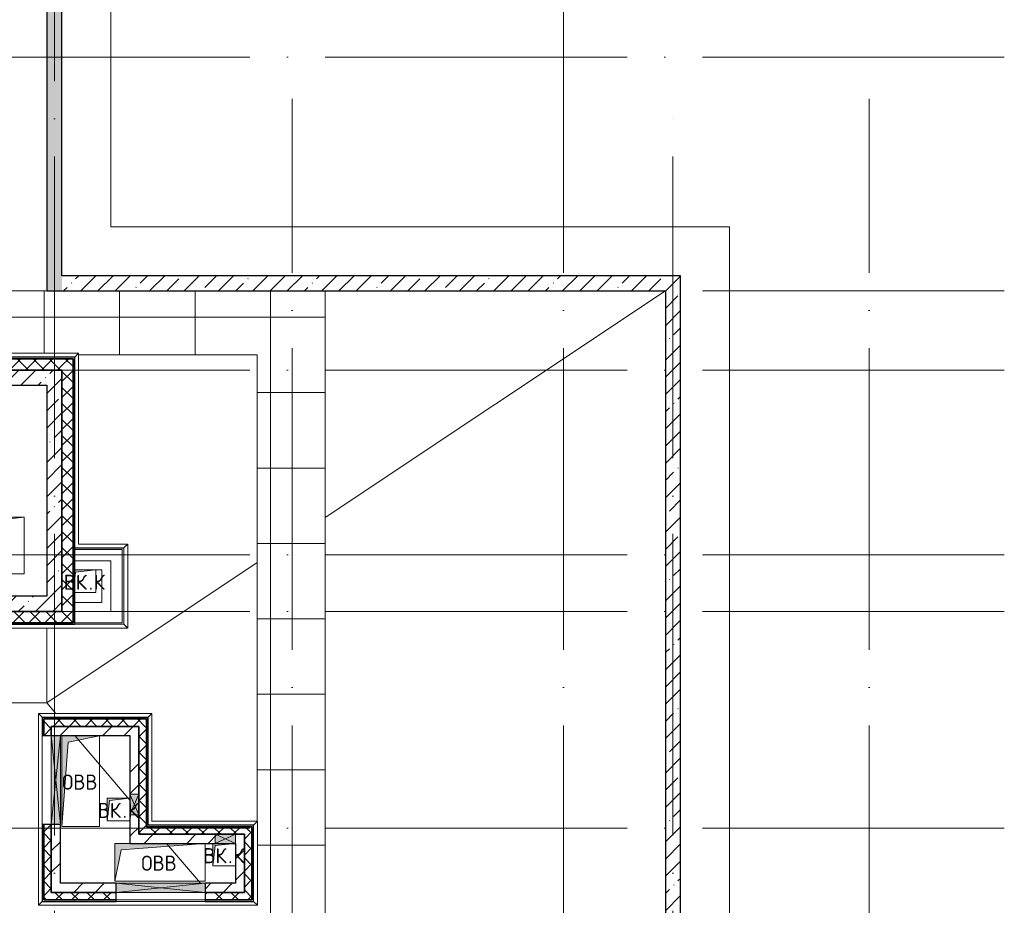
# Model space of a CAD drawing. Header units: millimetres. Extents: x -30540 to 143646, y -11730 to 123410.
# Tile 10 of 114: x 4676 to 17727, y 35204 to 46945. Entities that reach past the tile are written whole.
import ezdxf

# ---------------------------------------------------------------- set-up
doc = ezdxf.new("R2010")
doc.units = ezdxf.units.MM
doc.linetypes.add('ADSK_Линия сетки', pattern=[5000, 4000, -500, 0, -500])
for name, color, linetype, lineweight in [('A-____-NOTE-TEXT', 7, 'Continuous', 18), ('A-FLOR-____-OTLN', 7, 'Continuous', 18), ('A-GENM-____-OTLN', 7, 'Continuous', 18), ('A-GLAZ-____-MCUT', 7, 'Continuous', 9), ('A-GLAZ-____-OTLN', 7, 'Continuous', 18), ('A-ROOF-____-OTLN', 7, 'Continuous', 18), ('A-ROOF-____-PATT', 7, 'Continuous', 18), ('A-WALL-____-MCUT', 7, 'Continuous', 40), ('A-WALL-____-OTLN', 7, 'Continuous', 18), ('A-WALL-____-PATT', 7, 'Continuous', 40), ('I-WALL-____-MCUT', 7, 'Continuous', 40), ('I-WALL-____-OTLN', 7, 'Continuous', 18), ('M-EQPM-____-OTLN', 7, 'Continuous', 18), ('S-GRID-____-OTLN', 7, 'Continuous', 9)]:
    doc.layers.add(name, color=color, linetype=linetype, lineweight=lineweight)
doc.styles.add('GOST Common', font='GOST_Common.ttf', dxfattribs={"height": 200})
pattern_1 = [(45, (0, 0), (-228.0985, 228.0985), []), (45, (228.1, 0), (-228.0985, 228.0985), [403.225, -80.645, 6.706, -73.939])]
pattern_2 = [(45, (0, 0), (-424.264, 424.264), []), (45, (0, 282.8), (-424.264, 424.264), [])]
pattern_3 = [(45, (0, 0), (-106.066, 106.066), []), (135, (0, 0), (-106.066, -106.066), [])]
pattern_4 = [(0, (0, 0), (406.4, 101.6), [6.706, -298.094, 6.706, -298.094, -1625.6]), (0, (0, 0), (406.4, 101.6), [-609.6, 6.706, -602.894, 6.706, -298.094, -711.2]), (0, (0, 0), (406.4, 101.6), [-1524, 6.706, -196.494, 6.706, -501.294]), (120, (152.4, 50.8), (-291.18818, 301.15272), [6.706, -298.094, 6.706, -298.094, -1625.6]), (120, (152.4, 50.8), (-291.18818, 301.15272), [-609.6, 6.706, -602.894, 6.706, -298.094, -711.2]), (120, (152.4, 50.8), (-291.18818, 301.15272), [-1524, 6.706, -196.494, 6.706, -501.294]), (240, (203.2, 254), (-115.21182, -402.75272), [6.706, -298.094, 6.706, -298.094, -1625.6]), (240, (203.2, 254), (-115.21182, -402.75272), [-609.6, 6.706, -602.894, 6.706, -298.094, -711.2]), (240, (203.2, 254), (-115.21182, -402.75272), [-1524, 6.706, -196.494, 6.706, -501.294])]

# ---------------------------------------------------------------- blocks, each defined once
blk = doc.blocks.new('АР_Отверстие прямоугольное - ОВВ-7463286-Кровля')
at = {"layer": 'A-GLAZ-____-OTLN', "lineweight": 13, "true_color": 0xf9f9f9}
blk.add_hatch(color=7, dxfattribs=at).paths.add_polyline_path([(715, 60), (-465, 60), (-465, -60), (715, -60), (715, 4)])
at = {"layer": 'A-GLAZ-____-MCUT', "color": 254, "lineweight": 15, "true_color": 0xcccccc}
for p, q in [((-465, 60), (-465, -60)), ((715, 60), (715, -60))]:
    blk.add_line(p, q, dxfattribs=at)
at = {"layer": 'A-GLAZ-____-OTLN', "color": 254, "lineweight": 5, "true_color": 0xcccccc}
for p, q in [((715, 60), (-465, -60)), ((-465, 60), (715, -60))]:
    blk.add_line(p, q, dxfattribs=at)
at = {"layer": 'A-GLAZ-____-OTLN', "color": 254, "lineweight": 13, "true_color": 0xcccccc}
for p, q in [((715, 60), (-465, 60)), ((-465, 60), (-465, -60)), ((715, -60), (715, 60)), ((-465, -60), (715, -60))]:
    blk.add_line(p, q, dxfattribs=at)
blk = doc.blocks.new('АР_Отверстие прямоугольное - ОВВ-7467230-Кровля')
at = {"layer": 'A-GLAZ-____-OTLN', "lineweight": 13, "true_color": 0xf9f9f9}
blk.add_hatch(color=7, dxfattribs=at).paths.add_polyline_path([(715, -60), (715, 60), (-465, 60), (-465, -60), (618, -60)])
at = {"layer": 'A-GLAZ-____-MCUT', "color": 254, "lineweight": 15, "true_color": 0xcccccc}
for p, q in [((-465, 60), (-465, -60)), ((715, 60), (715, -60))]:
    blk.add_line(p, q, dxfattribs=at)
at = {"layer": 'A-GLAZ-____-OTLN', "color": 254, "lineweight": 5, "true_color": 0xcccccc}
for p, q in [((715, 60), (-465, -60)), ((-465, 60), (715, -60))]:
    blk.add_line(p, q, dxfattribs=at)
at = {"layer": 'A-GLAZ-____-OTLN', "color": 254, "lineweight": 13, "true_color": 0xcccccc}
for p, q in [((715, 60), (-465, 60)), ((-465, 60), (-465, -60)), ((715, -60), (715, 60)), ((-465, -60), (715, -60))]:
    blk.add_line(p, q, dxfattribs=at)
blk = doc.blocks.new('АР_Отверстие прямоугольное - ВК-8884799-Кровля')
at = {"layer": 'A-GLAZ-____-OTLN', "lineweight": 13, "true_color": 0xf9f9f9}
blk.add_hatch(color=7, dxfattribs=at).paths.add_polyline_path([(197, 60), (-10, 60), (-10, -60), (260, -60), (260, 60)])
at = {"layer": 'A-GLAZ-____-MCUT', "color": 254, "lineweight": 15, "true_color": 0xcccccc}
for p, q in [((-10, 60), (-10, -60)), ((260, 60), (260, -60))]:
    blk.add_line(p, q, dxfattribs=at)
at = {"layer": 'A-GLAZ-____-OTLN', "color": 254, "lineweight": 5, "true_color": 0xcccccc}
for p, q in [((260, 60), (-10, -60)), ((-10, 60), (260, -60))]:
    blk.add_line(p, q, dxfattribs=at)
at = {"layer": 'A-GLAZ-____-OTLN', "color": 254, "lineweight": 13, "true_color": 0xcccccc}
for p, q in [((260, 60), (-10, 60)), ((-10, 60), (-10, -60)), ((260, -60), (260, 60)), ((-10, -60), (260, -60))]:
    blk.add_line(p, q, dxfattribs=at)
blk = doc.blocks.new('_GM_Dt-St-D_Фартук гнутый из оцинкованной стали_Пристенный_Тип 1__c-верхняя кромка с отгибом_ - ФС-1_3_50х70У100-1_5_t__RAL7016-8378458-Кровля')
at = {"layer": 'A-GENM-____-OTLN', "color": 254, "lineweight": 13, "true_color": 0xcccccc}
for p, q in [((0, 50), (1503, 50)), ((50, 0), (0, 50)), ((50, 0), (1453, 0)), ((50, 0), (50, -1.5)), ((1503, 50), (1453, 0)), ((1453, -1.5), (1453, 0))]:
    blk.add_line(p, q, dxfattribs=at)
blk = doc.blocks.new('_GM_Dt-St-D_Фартук гнутый из оцинкованной стали_Пристенный_Тип 1__c-верхняя кромка с отгибом_ - ФС-1_3_50х70У100-1_5_t__RAL7016-8378397-Кровля')
at = {"layer": 'A-GENM-____-OTLN', "color": 254, "lineweight": 13, "true_color": 0xcccccc}
for p, q in [((0, 50), (1431.5, 50)), ((50, 0), (0, 50)), ((50, 0), (1481.5, 0)), ((50, 0), (50, -1.5))]:
    blk.add_line(p, q, dxfattribs=at)
blk = doc.blocks.new('_GM_Dt-St-D_Фартук гнутый из оцинкованной стали_Пристенный_Тип 1__c-верхняя кромка с отгибом_ - ФС-1_3_50х70У100-1_5_t__RAL7016-8061290-Кровля')
at = {"layer": 'A-GENM-____-OTLN', "color": 254, "lineweight": 13, "true_color": 0xcccccc}
for p, q in [((0, 0), (1401.5, 0)), ((50, 50), (1451.5, 50)), ((1451.5, 50), (1401.5, 0)), ((1401.5, -1.5), (1401.5, 0))]:
    blk.add_line(p, q, dxfattribs=at)
blk = doc.blocks.new('_GM_Dt-St-D_Фартук гнутый из оцинкованной стали_Пристенный_Тип 1__c-верхняя кромка с отгибом_ - ФС-1_3_50х70У100-1_5_t__RAL7016-8061393-Кровля')
at = {"layer": 'A-GENM-____-OTLN', "color": 254, "lineweight": 13, "true_color": 0xcccccc}
for p, q in [((50, 1.5), (50, 0)), ((2853, 0), (50, 0)), ((2853, 0), (2853, 1.5)), ((2853, 0), (2903, -50)), ((0, -50), (50, 0)), ((2903, -50), (0, -50))]:
    blk.add_line(p, q, dxfattribs=at)
blk = doc.blocks.new('_GM_Dt-St-D_Фартук гнутый из оцинкованной стали_Пристенный_Тип 1__c-верхняя кромка с отгибом_ - ФС-1_3_50х70У100-1_5_t__RAL7016-8061167-Кровля')
at = {"layer": 'A-GENM-____-OTLN', "color": 254, "lineweight": 13, "true_color": 0xcccccc}
for p, q in [((50, 1.5), (50, 0)), ((2493, 0), (50, 0)), ((2493, 0), (2493, 1.5)), ((2493, 0), (2543, -50)), ((0, -50), (50, 0)), ((2543, -50), (0, -50))]:
    blk.add_line(p, q, dxfattribs=at)
blk = doc.blocks.new('_GM_Dt-St-D_Фартук гнутый из оцинкованной стали_Пристенный_Тип 1__c-верхняя кромка с отгибом_ - ФС-1_3_50х70У100-1_5_t__RAL7016-8061170-Кровля')
at = {"layer": 'A-GENM-____-OTLN', "color": 254, "lineweight": 13, "true_color": 0xcccccc}
for p, q in [((0, 50), (1113, 50)), ((50, 0), (0, 50)), ((50, 0), (1063, 0)), ((50, 0), (50, -1.5)), ((1113, 50), (1063, 0)), ((1063, -1.5), (1063, 0))]:
    blk.add_line(p, q, dxfattribs=at)
blk = doc.blocks.new('_GM_Dt-St-D_Фартук гнутый из оцинкованной стали_Пристенный_Тип 1__c-верхняя кромка с отгибом_ - ФС-1_3_50х70У100-1_5_t__RAL7016-8120115-Кровля')
at = {"layer": 'A-GENM-____-OTLN', "color": 254, "lineweight": 13, "true_color": 0xcccccc}
for p, q in [((0, 0), (651.5, 0)), ((50, 50), (701.5, 50)), ((701.5, 50), (651.5, 0)), ((651.5, -1.5), (651.5, 0)), ((0, -1.5), (651.5, -1.5))]:
    blk.add_line(p, q, dxfattribs=at)
blk = doc.blocks.new('_GM_Dt-St-D_Фартук гнутый из оцинкованной стали_Пристенный_Тип 1__c-верхняя кромка с отгибом_ - ФС-1_3_50х70У100-1_5_t__RAL7016-V3-Кровля')
at = {"layer": 'A-GENM-____-OTLN', "color": 254, "lineweight": 13, "true_color": 0xcccccc}
for p, q in [((0, 50), (1113, 50)), ((50, 0), (0, 50)), ((50, 0), (1063, 0)), ((50, 0), (50, -1.5)), ((1113, 50), (1063, 0)), ((1063, -1.5), (1063, 0)), ((50, -1.5), (1063, -1.5))]:
    blk.add_line(p, q, dxfattribs=at)
blk = doc.blocks.new('_GM_Dt-St-D_Фартук гнутый из оцинкованной стали_Пристенный_Тип 1__c-верхняя кромка с отгибом_ - ФС-1_3_50х70У100-1_5_t__RAL7016-9089318-Кровля')
at = {"layer": 'A-GENM-____-OTLN', "color": 254, "lineweight": 13, "true_color": 0xcccccc}
for p, q in [((0, 0), (50, 50)), ((0, 0), (8761.5, 0)), ((0, 0), (0, -1.5)), ((50, 50), (8811.5, 50)), ((8811.5, 50), (8761.5, 0)), ((8761.5, -1.5), (8761.5, 0)), ((0, -1.5), (765, -1.5)), ((3740, -1.5), (3760, -1.5))]:
    blk.add_line(p, q, dxfattribs=at)
blk = doc.blocks.new('_GM_Dt-St-D_Фартук гнутый из оцинкованной стали_Пристенный_Тип 1__c-верхняя кромка с отгибом_ - ФС-1_3_50х70У100-1_5_t__RAL7016-8117610-Кровля')
at = {"layer": 'A-GENM-____-OTLN', "color": 254, "lineweight": 13, "true_color": 0xcccccc}
for p, q in [((0, 50), (2531.5, 50)), ((50, 0), (0, 50)), ((50, 0), (2581.5, 0)), ((50, 0), (50, -1.5)), ((2581.5, -1.5), (2581.5, 0))]:
    blk.add_line(p, q, dxfattribs=at)
blk = doc.blocks.new('_GM_Dt-St-D_Фартук гнутый из оцинкованной стали_Пристенный_Тип 1__c-верхняя кромка с отгибом_ - ФС-1_3_50х70У100-1_5_t__RAL7016-9083156-Кровля')
at = {"layer": 'A-GENM-____-OTLN', "color": 254, "lineweight": 13, "true_color": 0xcccccc}
for p, q in [((6856.5, 0), (0, 0)), ((6856.5, 1.5), (6205, 1.5)), ((6856.5, 0), (6856.5, 1.5)), ((6856.5, 0), (6906.5, -50)), ((6906.5, -50), (50, -50))]:
    blk.add_line(p, q, dxfattribs=at)
blk = doc.blocks.new('АР_Канал вертикальный прямоугольный - ВК_К-7995490-Кровля')
at = {"layer": 'M-EQPM-____-OTLN', "lineweight": 13, "true_color": 0xe2e2e2}
blk.add_hatch(color=254, dxfattribs=at).paths.add_polyline_path([(-150, -150), (-120, 120), (150, 150), (-150, 150)])
at = {"layer": 'M-EQPM-____-OTLN', "color": 253, "lineweight": 13, "true_color": 0xaaaaaa}
for p, q in [((150, 150), (-150, 150)), ((-150, 150), (-150, -150)), ((150, 150), (-150, 150)), ((-150, 150), (-150, -150)), ((-150, -150), (-150, 150)), ((-150, 150), (150, 150)), ((-120, 120), (150, 150)), ((-120, 120), (150, 150)), ((150, -150), (150, 150)), ((150, 150), (150, -150)), ((-150, -150), (-120, 120)), ((-150, -150), (-120, 120)), ((-150, -150), (150, -150)), ((150, -150), (-150, -150))]:
    blk.add_line(p, q, dxfattribs=at)
blk = doc.blocks.new('АР_Канал вертикальный прямоугольный - ОВВ-5078117-Кровля')
at = {"layer": 'M-EQPM-____-OTLN', "lineweight": 13, "true_color": 0xe2e2e2}
blk.add_hatch(color=254, dxfattribs=at).paths.add_polyline_path([(-600, -250), (-515, 165), (600, 250), (-600, 250)])
at = {"layer": 'M-EQPM-____-OTLN', "color": 253, "lineweight": 13, "true_color": 0xaaaaaa}
for p, q in [((600, 250), (-600, 250)), ((-600, 250), (-600, -250)), ((600, 250), (-600, 250)), ((-600, 250), (-600, -250)), ((-600, -250), (-600, 250)), ((-600, 250), (600, 250)), ((-600, -250), (-515, 165)), ((-600, -250), (-515, 165)), ((-515, 165), (600, 250)), ((-515, 165), (600, 250)), ((600, -250), (600, 250)), ((600, 250), (600, -250)), ((-600, -250), (600, -250)), ((600, -250), (-600, -250))]:
    blk.add_line(p, q, dxfattribs=at)
blk = doc.blocks.new('АР_Канал вертикальный прямоугольный - ОВВ-5078260-Кровля')
at = {"layer": 'M-EQPM-____-OTLN', "lineweight": 13, "true_color": 0xe2e2e2}
blk.add_hatch(color=254, dxfattribs=at).paths.add_polyline_path([(-250, -600), (-165, 515), (250, 600), (-250, 600), (-250, -473)])
at = {"layer": 'M-EQPM-____-OTLN', "color": 253, "lineweight": 13, "true_color": 0xaaaaaa}
for p, q in [((250, 600), (-250, 600)), ((-250, 600), (-250, -600)), ((250, 600), (-250, 600)), ((-250, 600), (-250, -600)), ((-250, -600), (-250, 600)), ((-250, 600), (250, 600)), ((-165, 515), (250, 600)), ((-165, 515), (250, 600)), ((250, -600), (250, 600)), ((250, 600), (250, -600)), ((-250, -600), (-165, 515)), ((-250, -600), (-165, 515)), ((-250, -600), (250, -600)), ((250, -600), (-250, -600))]:
    blk.add_line(p, q, dxfattribs=at)
blk = doc.blocks.new('АР_Канал вертикальный прямоугольный - ОВВ-6861611-Кровля')
at = {"layer": 'M-EQPM-____-OTLN', "color": 253, "lineweight": 13, "true_color": 0xaaaaaa}
for p, q in [((-250, -600), (-250, 600)), ((-250, 600), (250, 600)), ((-165, 515), (250, 600)), ((250, 600), (250, -600)), ((-250, -600), (-165, 515)), ((250, -600), (-250, -600))]:
    blk.add_line(p, q, dxfattribs=at)
blk = doc.blocks.new('АР_Канал вертикальный прямоугольный - ОВВ-9075110-Кровля')
at = {"layer": 'M-EQPM-____-OTLN', "lineweight": 13, "true_color": 0xe2e2e2}
blk.add_hatch(color=254, dxfattribs=at).paths.add_polyline_path([(-375, -375), (-300, 300), (375, 375), (-375, 375)])
at = {"layer": 'M-EQPM-____-OTLN', "color": 253, "lineweight": 13, "true_color": 0xaaaaaa}
for p, q in [((375, 375), (-375, 375)), ((-375, 375), (-375, -375)), ((-375, -375), (-375, 375)), ((-375, 375), (375, 375)), ((-375, -375), (-300, 300)), ((-375, -375), (-300, 300)), ((-300, 300), (375, 375)), ((-300, 300), (375, 375)), ((375, 375), (375, -375)), ((375, -375), (-375, -375))]:
    blk.add_line(p, q, dxfattribs=at)
blk = doc.blocks.new('АР_Канал вертикальный прямоугольный - ВК_К-7933758-Кровля')
at = {"layer": 'M-EQPM-____-OTLN', "lineweight": 13, "true_color": 0xe2e2e2}
blk.add_hatch(color=254, dxfattribs=at).paths.add_polyline_path([(-150, -150), (-120, 120), (150, 150), (-150, 150)])
at = {"layer": 'M-EQPM-____-OTLN', "color": 253, "lineweight": 13, "true_color": 0xaaaaaa}
for p, q in [((150, 150), (-150, 150)), ((-150, 150), (-150, -150)), ((150, 150), (-150, 150)), ((-150, 150), (-150, -150)), ((-150, -150), (-150, 150)), ((-150, 150), (150, 150)), ((-120, 120), (150, 150)), ((-120, 120), (150, 150)), ((150, -150), (150, 150)), ((150, 150), (150, -150)), ((-150, -150), (-120, 120)), ((-150, -150), (-120, 120)), ((-150, -150), (150, -150)), ((150, -150), (-150, -150))]:
    blk.add_line(p, q, dxfattribs=at)
blk = doc.blocks.new('Наметкина 10_РД_АР_К1_отсоединено_rvt-1-Кровля')
at = {"layer": 'A-ROOF-____-PATT', "lineweight": 5, "true_color": 0xe4e4e4}
h = blk.add_hatch(dxfattribs=at)
h.set_pattern_fill('FP_6', color=254, style=0, pattern_type=2)
h.set_pattern_definition([(0, (0, 0), (0, 1000), []), (90, (0, 0), (-1000, 6e-14), [])])
h.paths.add_polyline_path([(3246, 32164), (8725, 32164), (8725, 43350), (935, 43350), (935, 54289), (-1645, 54289), (-1645, 60150), (-465, 60150), (-465, 69650), (1014, 69650), (1012, 81279), (-1636, 81279), (-1636, 86642), (-565, 86642), (-565, 91950), (655, 91950), (655, 88074), (1555, 88074), (1555, 91850), (4135, 91850), (4135, 88074), (5035, 88074), (5035, 92950), (-11845, 92950), (-11845, 87234), (-10945, 87234), (-10945, 91950), (-8945, 91950), (-8945, 89950), (-8965, 89950), (-8965, 81980), (-13265, 81980), (-13265, 80980), (-7965, 80980), (-7965, 86374), (-6115, 86374), (-6115, 91950), (-1665, 91950), (-1665, 87470), (-2465, 87470), (-2465, 85540), (-4939, 85540), (-4939, 83314), (-4582, 83520), (-4577, 83511), (-4939, 83302), (-4939, 83172), (-3444, 83172), (-4032, 83511), (-4027, 83520), (-3424, 83172), (-2708, 83170), (-2708, 79972), (114, 79972), (114, 79650), (135, 79650), (114, 79648), (114, 72890), (-2635, 72890), (-2635, 77050), (-12365, 77050), (-12365, 60150), (-2645, 60150), (-2645, 56442), (-2423, 56440), (-2423, 55269), (-2645, 55269), (-2645, 54289), (-3225, 54289), (-3224, 49542), (-2225, 49542), (-2225, 53389), (-165, 53389), (-165, 43954), (-5125, 43954), (-5123, 43432), (-5073, 43432), (-5073, 41669), (-5125, 41669), (-5125, 40650), (-3750, 40650), (-3750, 42500), (-3326, 42500), (-3305, 42522), (5457, 42522), (5457, 42500), (7825, 42500), (7825, 33064), (-5615, 33064), (-5615, 35439), (-2115, 35439), (-2115, 36339), (-6515, 36339), (-6515, 33064), (-11465, 33064), (-11465, 38677), (-8115, 38677), (-8115, 39950), (-11065, 39950), (-11063, 41950), (-8115, 41949), (-8115, 46109), (-5125, 46109), (-5125, 43980), (-4215, 43980), (-4215, 47209), (-6206, 47209), (-6206, 47964), (-9015, 47964), (-9016, 42949), (-11465, 42949), (-11465, 55136), (-12365, 55136), (-12365, 32164), (-4929, 32164)])
h.paths.add_polyline_path([(-9016, 61050), (-11465, 61050), (-11465, 66650), (-8065, 66650), (-8065, 71650), (-8965, 71650), (-8965, 67650), (-11465, 67650), (-11465, 76050), (-3635, 76050), (-3635, 71890), (-1465, 71890), (-1465, 61050), (-4929, 61050)])
at = {"layer": 'A-WALL-____-PATT', "lineweight": 5, "true_color": 0xcccccc}
h = blk.add_hatch(dxfattribs=at)
h.set_pattern_fill('FP_1', color=254, style=0, pattern_type=2)
h.set_pattern_definition(pattern_1)
h.paths.add_polyline_path([(5235, 43350), (5235, 93950), (5035, 93950), (5035, 43350)])
h = blk.add_hatch(dxfattribs=at)
h.set_pattern_fill('FP_1', color=254, style=0, pattern_type=2)
h.set_pattern_definition(pattern_1)
h.paths.add_polyline_path([(13235, 43350), (13435, 43350), (13435, 43550), (5235, 43550), (5235, 43350), (11420, 43350)])
h = blk.add_hatch(dxfattribs=at)
h.set_pattern_fill('FP_1', color=254, style=0, pattern_type=2)
h.set_pattern_definition(pattern_1)
h.paths.add_polyline_path([(13435, 28250), (13435, 43350), (13235, 43350), (13235, 28250)])
h = blk.add_hatch(dxfattribs=at)
h.set_pattern_fill('FP_8', color=254, style=0, pattern_type=2)
h.set_pattern_definition(pattern_4)
h.paths.add_polyline_path([(405, 42450), (5385, 42450), (5385, 42470), (405, 42470)])
h = blk.add_hatch(dxfattribs=at)
h.set_pattern_fill('FP_3', color=254, style=0, pattern_type=2)
h.set_pattern_definition(pattern_3)
h.paths.add_polyline_path([(5235, 42300), (5235, 42450), (405, 42450), (405, 42300), (3246, 42300)])
h = blk.add_hatch(dxfattribs=at)
h.set_pattern_fill('FP_3', color=254, style=0, pattern_type=2)
h.set_pattern_definition(pattern_3)
h.paths.add_polyline_path([(5235, 38950), (5385, 38950), (5385, 42450), (5235, 42450), (5235, 39100)])
h = blk.add_hatch(dxfattribs=at)
h.set_pattern_fill('FP_8', color=254, style=0, pattern_type=2)
h.set_pattern_definition(pattern_4)
h.paths.add_polyline_path([(5385, 38950), (5405, 38950), (5405, 39530), (5385, 39350)])
h.paths.add_polyline_path([(5405, 39650), (5405, 42470), (5385, 42470), (5385, 39650), (5401, 39650)])
h = blk.add_hatch(dxfattribs=at)
h.set_pattern_fill('FP_1', color=254, style=0, pattern_type=2)
h.set_pattern_definition(pattern_1)
h.paths.add_polyline_path([(5035, 42100), (5035, 42300), (-2590, 42300), (-2590, 42100), (3246, 42100)])
h = blk.add_hatch(dxfattribs=at)
h.set_pattern_fill('FP_1', color=254, style=0, pattern_type=2)
h.set_pattern_definition(pattern_1)
h.paths.add_polyline_path([(5035, 39100), (5235, 39100), (5235, 42300), (5035, 42300), (5035, 39300)])
h = blk.add_hatch(dxfattribs=at)
h.set_pattern_fill('FP_1', color=254, style=0, pattern_type=2)
h.set_pattern_definition(pattern_1)
h.paths.add_polyline_path([(5035, 39100), (5035, 39300), (-1090, 39300), (-1090, 39100), (3246, 39100)])
h = blk.add_hatch(dxfattribs=at)
h.set_pattern_fill('FP_3', color=254, style=0, pattern_type=2)
h.set_pattern_definition(pattern_3)
h.paths.add_polyline_path([(5235, 38950), (5235, 39100), (-920, 39100), (-920, 38950), (3246, 38950)])
h = blk.add_hatch(dxfattribs=at)
h.set_pattern_fill('FP_8', color=254, style=0, pattern_type=2)
h.set_pattern_definition(pattern_4)
h.paths.add_polyline_path([(3246, 38930), (5405, 38930), (5405, 38950), (-790, 38950), (-790, 38930), (1202, 38930)])
h.paths.add_polyline_path([(-810, 38930), (-810, 38950), (-820, 38950), (-820, 38930)])
h = blk.add_hatch(dxfattribs=at)
h.set_pattern_fill('FP_8', color=254, style=0, pattern_type=2)
h.set_pattern_definition(pattern_4)
h.paths.add_polyline_path([(4995, 35275), (4995, 36275), (4975, 36275), (4975, 35275)])
h.paths.add_polyline_path([(4975, 37455), (4995, 37455), (4995, 37695), (4975, 37695)])
h = blk.add_hatch(dxfattribs=at)
h.set_pattern_fill('FP_8', color=254, style=0, pattern_type=2)
h.set_pattern_definition(pattern_4)
h.paths.add_polyline_path([(6355, 37675), (6355, 37695), (4995, 37695), (4995, 37675), (5289, 37675)])
h = blk.add_hatch(dxfattribs=at)
h.set_pattern_fill('FP_3', color=254, style=0, pattern_type=2)
h.set_pattern_definition(pattern_3)
h.paths.add_polyline_path([(5095, 35375), (5095, 36275), (4995, 36275), (4995, 35375)])
h.paths.add_polyline_path([(4995, 37455), (5095, 37455), (5095, 37675), (4995, 37675)])
h = blk.add_hatch(dxfattribs=at)
h.set_pattern_fill('FP_3', color=254, style=0, pattern_type=2)
h.set_pattern_definition(pattern_3)
h.paths.add_polyline_path([(6255, 37575), (6355, 37575), (6355, 37675), (5095, 37675), (5095, 37575), (5289, 37575)])
h = blk.add_hatch(dxfattribs=at)
h.set_pattern_fill('FP_8', color=254, style=0, pattern_type=2)
h.set_pattern_definition(pattern_4)
h.paths.add_polyline_path([(6355, 36265), (6375, 36265), (6375, 37695), (6355, 37695), (6355, 36777)])
h = blk.add_hatch(dxfattribs=at)
h.set_pattern_fill('FP_2', color=254, style=0, pattern_type=2)
h.set_pattern_definition(pattern_2)
h.paths.add_polyline_path([(5215, 35495), (5215, 36275), (5095, 36275), (5095, 35495)])
h.paths.add_polyline_path([(5095, 37455), (5215, 37455), (5215, 37575), (5095, 37575)])
h = blk.add_hatch(dxfattribs=at)
h.set_pattern_fill('FP_2', color=254, style=0, pattern_type=2)
h.set_pattern_definition(pattern_2)
h.paths.add_polyline_path([(6255, 37455), (6255, 37575), (5215, 37575), (5215, 37455), (6135, 37455)])
h = blk.add_hatch(dxfattribs=at)
h.set_pattern_fill('FP_3', color=254, style=0, pattern_type=2)
h.set_pattern_definition(pattern_3)
h.paths.add_polyline_path([(6311, 36245), (6355, 36245), (6355, 37575), (6255, 37575), (6255, 36245)])
h = blk.add_hatch(dxfattribs=at)
h.set_pattern_fill('FP_2', color=254, style=0, pattern_type=2)
h.set_pattern_definition(pattern_2)
h.paths.add_polyline_path([(6255, 36145), (6255, 37455), (6135, 37455), (6135, 36145)])
h = blk.add_hatch(dxfattribs=at)
h.set_pattern_fill('FP_3', color=254, style=0, pattern_type=2)
h.set_pattern_definition(pattern_3)
h.paths.add_polyline_path([(7333, 36145), (7655, 36145), (7655, 36245), (6255, 36245), (6255, 36145), (7265, 36145)])
h = blk.add_hatch(dxfattribs=at)
h.set_pattern_fill('FP_3', color=254, style=0, pattern_type=2)
h.set_pattern_definition(pattern_3)
h.paths.add_polyline_path([(7755, 35275), (7755, 36245), (7655, 36245), (7655, 35275)])
h = blk.add_hatch(dxfattribs=at)
h.set_pattern_fill('FP_8', color=254, style=0, pattern_type=2)
h.set_pattern_definition(pattern_4)
h.paths.add_polyline_path([(7775, 35255), (7775, 36245), (7755, 36245), (7755, 35255)])
h = blk.add_hatch(dxfattribs=at)
h.set_pattern_fill('FP_2', color=254, style=0, pattern_type=2)
h.set_pattern_definition(pattern_2)
h.paths.add_polyline_path([(7535, 36025), (7655, 36025), (7655, 36145), (6135, 36145), (6135, 36025), (7333, 36025)])
h = blk.add_hatch(dxfattribs=at)
h.set_pattern_fill('FP_2', color=254, style=0, pattern_type=2)
h.set_pattern_definition(pattern_2)
h.paths.add_polyline_path([(7655, 35495), (7655, 36025), (7535, 36025), (7535, 35495)])
h = blk.add_hatch(dxfattribs=at)
h.set_pattern_fill('FP_3', color=254, style=0, pattern_type=2)
h.set_pattern_definition(pattern_3)
h.paths.add_polyline_path([(7655, 35275), (7655, 35375), (7135, 35375), (7135, 35275)])
h.paths.add_polyline_path([(5955, 35275), (5955, 35375), (4995, 35375), (4995, 35275)])
h = blk.add_hatch(dxfattribs=at)
h.set_pattern_fill('FP_2', color=254, style=0, pattern_type=2)
h.set_pattern_definition(pattern_2)
h.paths.add_polyline_path([(7655, 35375), (7655, 35495), (7135, 35495), (7135, 35375), (7333, 35375)])
h.paths.add_polyline_path([(5955, 35375), (5955, 35495), (5095, 35495), (5095, 35375), (5289, 35375)])
h = blk.add_hatch(dxfattribs=at)
h.set_pattern_fill('FP_8', color=254, style=0, pattern_type=2)
h.set_pattern_definition(pattern_4)
h.paths.add_polyline_path([(4975, 35255), (5955, 35255), (5955, 35275), (4975, 35275)])
h.paths.add_polyline_path([(7135, 35255), (7755, 35255), (7755, 35275), (7135, 35275)])
at = {"layer": 'A-FLOR-____-OTLN', "color": 254, "lineweight": 13, "true_color": 0xcccccc}
for p, q in [((5885, 44200), (5885, 94800)), ((14085, 44200), (5885, 44200)), ((14085, 27400), (14085, 44200))]:
    blk.add_line(p, q, dxfattribs=at)
at = {"layer": 'A-ROOF-____-OTLN', "color": 254, "lineweight": 13, "true_color": 0xcccccc}
for p, q in [((5035, 43350), (935, 43350)), ((13235, 43350), (8725, 40347)), ((8725, 32164), (8725, 43350)), ((5457, 42500), (7825, 42500)), ((7825, 42500), (7825, 36317)), ((7825, 39748), (5035, 37890)), ((5035, 38879), (5035, 37890)), ((-2945, 37890), (5035, 37890)), ((5035, 37890), (5157, 37747)), ((5035, 37890), (5157, 37747)), ((5405, 37455), (6135, 36597)), ((5405, 37455), (6135, 36597)), ((6622, 36025), (7073, 35495)), ((6622, 36025), (7073, 35495))]:
    blk.add_line(p, q, dxfattribs=at)
at = {"layer": 'A-WALL-____-MCUT', "color": 254, "lineweight": 30, "true_color": 0xcccccc}
for p, q in [((5035, 93950), (5035, 43350)), ((5235, 43550), (5235, 93950)), ((13435, 43550), (5235, 43550)), ((13435, 43350), (13435, 43550)), ((5035, 43350), (5235, 43350)), ((5235, 43350), (13235, 43350)), ((13235, 43350), (13235, 28250)), ((13435, 28250), (13435, 43350)), ((5385, 42470), (405, 42470)), ((5235, 42450), (405, 42450)), ((405, 42450), (5385, 42450)), ((5385, 42450), (5235, 42450)), ((5405, 42470), (5385, 42470)), ((5385, 38950), (5385, 42450)), ((5385, 42450), (5385, 38950)), ((5405, 38950), (5405, 42470)), ((5035, 42300), (-2590, 42300)), ((405, 42300), (5235, 42300)), ((5235, 42300), (5035, 42300)), ((5235, 39100), (5235, 42300)), ((5235, 42300), (5235, 39100)), ((715, 42100), (5035, 42100)), ((5035, 42100), (5035, 39300)), ((5035, 39300), (715, 39300)), ((-1090, 39100), (5035, 39100)), ((5235, 39100), (-920, 39100)), ((5035, 39100), (5235, 39100)), ((-920, 38950), (5235, 38950)), ((5385, 38950), (-790, 38950)), ((-790, 38930), (5405, 38930)), ((5235, 38950), (5385, 38950)), ((5405, 38930), (5405, 38950)), ((4995, 37695), (4975, 37695)), ((4975, 37695), (4975, 37455)), ((6355, 37695), (4995, 37695)), ((5095, 37675), (4995, 37675)), ((4995, 37675), (4995, 37455)), ((4995, 37455), (4995, 37675)), ((4995, 37675), (6355, 37675)), ((6355, 37675), (5095, 37675)), ((6375, 37695), (6355, 37695)), ((6355, 37575), (6355, 37675)), ((6355, 37675), (6355, 36265)), ((6375, 36265), (6375, 37695)), ((5095, 37575), (5095, 37455)), ((5095, 37455), (5095, 37575)), ((5095, 37575), (6255, 37575)), ((6255, 37575), (6255, 36675)), ((6355, 36675), (6355, 37575)), ((4975, 37455), (4995, 37455)), ((4995, 37455), (5095, 37455)), ((6255, 36675), (6255, 36405)), ((6355, 36405), (6355, 36675)), ((6255, 36405), (6255, 36245)), ((6355, 36245), (6355, 36405)), ((4995, 36275), (4975, 36275)), ((4975, 36275), (4975, 35275)), ((5095, 36275), (4995, 36275)), ((4995, 36275), (4995, 35375)), ((4995, 35375), (4995, 36275)), ((5095, 36275), (5095, 35495)), ((5095, 35495), (5095, 36275)), ((6255, 36245), (6255, 36145)), ((6355, 36265), (6355, 36245)), ((7265, 36245), (6355, 36245)), ((6355, 36245), (7265, 36245)), ((7265, 36265), (6375, 36265)), ((7535, 36265), (7265, 36265)), ((7535, 36245), (7265, 36245)), ((7265, 36245), (7535, 36245)), ((7775, 36265), (7535, 36265)), ((7655, 36245), (7535, 36245)), ((7535, 36245), (7755, 36245)), ((7755, 36245), (7655, 36245)), ((7755, 35275), (7755, 36245)), ((7755, 36245), (7755, 35275)), ((7775, 36245), (7775, 36265)), ((7775, 35255), (7775, 36245)), ((6255, 36145), (7265, 36145)), ((7265, 36145), (7535, 36145)), ((7535, 36145), (7655, 36145)), ((7655, 36145), (7655, 35375)), ((4995, 35375), (4995, 35275)), ((4995, 35275), (4995, 35375)), ((5095, 35375), (5095, 35495)), ((5955, 35375), (5095, 35375)), ((5955, 35275), (5955, 35375)), ((7655, 35375), (7135, 35375)), ((7135, 35375), (7135, 35275)), ((4975, 35275), (4975, 35255)), ((4975, 35255), (5955, 35255)), ((4995, 35275), (5955, 35275)), ((5955, 35275), (4995, 35275)), ((5955, 35255), (5955, 35275)), ((7135, 35275), (7655, 35275)), ((7755, 35275), (7135, 35275)), ((7135, 35275), (7135, 35255)), ((7135, 35255), (7755, 35255)), ((7655, 35275), (7755, 35275)), ((7755, 35255), (7775, 35255))]:
    blk.add_line(p, q, dxfattribs=at)
at = {"layer": 'A-WALL-____-OTLN', "color": 254, "lineweight": 13, "true_color": 0xcccccc}
for p, q in [((5405, 39920), (6035, 39920)), ((6035, 39770), (6035, 39920)), ((5885, 39770), (5405, 39770)), ((5885, 39100), (5885, 39770)), ((6035, 39770), (6035, 38950)), ((5405, 39100), (5885, 39100)), ((5885, 38950), (5405, 38950)), ((5885, 38950), (6035, 38950)), ((4975, 36275), (4975, 37455)), ((5095, 37455), (4995, 37455)), ((5095, 36275), (4995, 36275)), ((5955, 35375), (5955, 35331)), ((5955, 35375), (7135, 35375)), ((7135, 35375), (7135, 35331)), ((7135, 35275), (5955, 35275)), ((5955, 35275), (7135, 35275)), ((7135, 35255), (5955, 35255))]:
    blk.add_line(p, q, dxfattribs=at)
at = {"layer": 'I-WALL-____-MCUT', "color": 254, "lineweight": 30, "true_color": 0xcccccc}
for p, q in [((5215, 37575), (5095, 37575)), ((6255, 37575), (5215, 37575)), ((6255, 37455), (6255, 37575)), ((5095, 37455), (5215, 37455)), ((5215, 37455), (6135, 37455)), ((6135, 37455), (6135, 36675)), ((6255, 36675), (6255, 37455)), ((6135, 36675), (6135, 36405)), ((6255, 36405), (6255, 36675)), ((6135, 36405), (6135, 36145)), ((6255, 36145), (6255, 36405)), ((5215, 36275), (5095, 36275)), ((5215, 35495), (5215, 36275)), ((6135, 36145), (6135, 36025)), ((6135, 36025), (7265, 36025)), ((7265, 36145), (6255, 36145)), ((7535, 36145), (7265, 36145)), ((7265, 36025), (7535, 36025)), ((7655, 36145), (7535, 36145)), ((7535, 36025), (7535, 35495)), ((7655, 36025), (7655, 36145)), ((7655, 35495), (7655, 36025)), ((5095, 35495), (5095, 35375)), ((5095, 35375), (5955, 35375)), ((5955, 35495), (5215, 35495)), ((5955, 35375), (5955, 35495)), ((7535, 35495), (7135, 35495)), ((7135, 35495), (7135, 35375)), ((7135, 35375), (7655, 35375)), ((7655, 35375), (7655, 35495))]:
    blk.add_line(p, q, dxfattribs=at)
at = {"layer": 'I-WALL-____-OTLN', "color": 254, "lineweight": 13, "true_color": 0xcccccc}
for p, q in [((5405, 39770), (5765, 39770)), ((5885, 39770), (5765, 39770)), ((5885, 39770), (5885, 39220)), ((5765, 39650), (5405, 39650)), ((5765, 39220), (5765, 39650)), ((5405, 39220), (5765, 39220)), ((5885, 39100), (5885, 39220)), ((5885, 39100), (5405, 39100)), ((5215, 37455), (5095, 37455)), ((5215, 37455), (5215, 36275)), ((5095, 36275), (5215, 36275)), ((5955, 35495), (5955, 35375)), ((5955, 35495), (7135, 35495)), ((7135, 35375), (5955, 35375)), ((7135, 35375), (7135, 35495))]:
    blk.add_line(p, q, dxfattribs=at)
at = {"layer": 'A-GENM-____-OTLN', "color": 254, "lineweight": 13, "true_color": 0xe5e5e5}
for name, p in [('_GM_Dt-St-D_Фартук гнутый из оцинкованной стали_Пристенный_Тип 1__c-верхняя кромка с отгибом_ - ФС-1_3_50х70У100-1_5_t__RAL7016-9089318-Кровля', (-3355, 42472)), ('_GM_Dt-St-D_Фартук гнутый из оцинкованной стали_Пристенный_Тип 1__c-верхняя кромка с отгибом_ - ФС-1_3_50х70У100-1_5_t__RAL7016-8120115-Кровля', (5405, 39942)), ('_GM_Dt-St-D_Фартук гнутый из оцинкованной стали_Пристенный_Тип 1__c-верхняя кромка с отгибом_ - ФС-1_3_50х70У100-1_5_t__RAL7016-9083156-Кровля', (-800, 38929)), ('_GM_Dt-St-D_Фартук гнутый из оцинкованной стали_Пристенный_Тип 1__c-верхняя кромка с отгибом_ - ФС-1_3_50х70У100-1_5_t__RAL7016-8378458-Кровля', (4924, 37697)), ('_GM_Dt-St-D_Фартук гнутый из оцинкованной стали_Пристенный_Тип 1__c-верхняя кромка с отгибом_ - ФС-1_3_50х70У100-1_5_t__RAL7016-8061290-Кровля', (6375, 36267)), ('_GM_Dt-St-D_Фартук гнутый из оцинкованной стали_Пристенный_Тип 1__c-верхняя кромка с отгибом_ - ФС-1_3_50х70У100-1_5_t__RAL7016-8061393-Кровля', (4924, 35254))]:
    blk.add_blockref(name, p, dxfattribs=at)
at = {"layer": 'A-GENM-____-OTLN', "color": 254, "lineweight": 13, "true_color": 0xe5e5e5, "rotation": 270}
for name, p in [('_GM_Dt-St-D_Фартук гнутый из оцинкованной стали_Пристенный_Тип 1__c-верхняя кромка с отгибом_ - ФС-1_3_50х70У100-1_5_t__RAL7016-8117610-Кровля', (5407, 42522)), ('_GM_Dt-St-D_Фартук гнутый из оцинкованной стали_Пристенный_Тип 1__c-верхняя кромка с отгибом_ - ФС-1_3_50х70У100-1_5_t__RAL7016-V3-Кровля', (6057, 39992)), ('_GM_Dt-St-D_Фартук гнутый из оцинкованной стали_Пристенный_Тип 1__c-верхняя кромка с отгибом_ - ФС-1_3_50х70У100-1_5_t__RAL7016-8061167-Кровля', (4974, 37747)), ('_GM_Dt-St-D_Фартук гнутый из оцинкованной стали_Пристенный_Тип 1__c-верхняя кромка с отгибом_ - ФС-1_3_50х70У100-1_5_t__RAL7016-8378397-Кровля', (6377, 37747)), ('_GM_Dt-St-D_Фартук гнутый из оцинкованной стали_Пристенный_Тип 1__c-верхняя кромка с отгибом_ - ФС-1_3_50х70У100-1_5_t__RAL7016-8061170-Кровля', (7777, 36317))]:
    blk.add_blockref(name, p, dxfattribs=at)
at = {"layer": 'A-GLAZ-____-OTLN', "color": 254, "lineweight": 13, "true_color": 0xe5e5e5}
for name, p, rotation in [('АР_Отверстие прямоугольное - ОВВ-7467230-Кровля', (5155, 36990), 269.9999999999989), ('АР_Отверстие прямоугольное - ВК-8884799-Кровля', (6195, 36415), 89.99999999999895), ('АР_Отверстие прямоугольное - ВК-8884799-Кровля', (7525, 36085), 180)]:
    blk.add_blockref(name, p, dxfattribs=dict(at, rotation=rotation))
blk.add_blockref('АР_Отверстие прямоугольное - ОВВ-7463286-Кровля', (6420, 35435), dxfattribs=at)
at = {"layer": 'M-EQPM-____-OTLN', "color": 253, "lineweight": 5, "true_color": 0xaaaaaa}
for name, p in [('АР_Канал вертикальный прямоугольный - ОВВ-9075110-Кровля', (4360, 39975)), ('АР_Канал вертикальный прямоугольный - ВК_К-7933758-Кровля', (5535, 39500)), ('АР_Канал вертикальный прямоугольный - ОВВ-5078260-Кровля', (5485, 36850)), ('АР_Канал вертикальный прямоугольный - ОВВ-6861611-Кровля', (5485, 36850)), ('АР_Канал вертикальный прямоугольный - ВК_К-7995490-Кровля', (5985, 36475)), ('АР_Канал вертикальный прямоугольный - ОВВ-5078117-Кровля', (6535, 35775)), ('АР_Канал вертикальный прямоугольный - ВК_К-7995490-Кровля', (7385, 35875))]:
    blk.add_blockref(name, p, dxfattribs=at)
at = {"layer": 'A-____-NOTE-TEXT', "color": 253, "lineweight": 5, "true_color": 0xaaaaaa, "char_height": 200, "attachment_point": 1, "style": 'GOST Common'}
for s, insert, width in [('ВК', (5260, 39587), 400.84), ('\\fGOST Common|b0|i0|c204|p34|;К', (5657, 39587), 192.4), ('\\fGOST Common|b0|i0|c204|p34|;.', (5591, 39587), 80.17), ('ОВВ', (5237, 36937), 609.28), ('ОВВ', (5237, 36937), 609.28), ('ВК', (5710, 36562), 400.84), ('\\fGOST Common|b0|i0|c204|p34|;К', (6107, 36562), 192.4), ('\\fGOST Common|b0|i0|c204|p34|;.', (6041, 36562), 80.17), ('ВК', (7110, 35962), 400.84), ('\\fGOST Common|b0|i0|c204|p34|;К', (7507, 35962), 192.4), ('ОВВ', (6287, 35862), 609.28), ('\\fGOST Common|b0|i0|c204|p34|;.', (7441, 35962), 80.17)]:
    blk.add_mtext(s, dxfattribs=dict(at, insert=insert, width=width))

msp = doc.modelspace()

# ---------------------------------------------------------------- linework, layer by layer
at = {"layer": 'S-GRID-____-OTLN', "color": 253, "linetype": 'ADSK_Линия сетки', "true_color": 0xaaaaaa}
for p, q in [((5135.3, 26129.3), (5135.3, 98105.9)), ((11885.3, 23589.3), (11885.3, 98105.9)), ((17726.8, 46450), (-28904.3, 46450)), ((8285.3, 23589.3), (8285.3, 45894.3)), ((13335.3, 26129.3), (13335.3, 45894.3)), ((15935.3, 23589.3), (15935.3, 45894.3)), ((17726.8, 43350), (-26364.3, 43350)), ((17726.8, 42300), (-28904.3, 42300)), ((17726.8, 39850), (-26364.3, 39850)), ((17726.8, 39100), (-28904.3, 39100)), ((17726.8, 36225), (-28904.3, 36225))]:
    msp.add_line(p, q, dxfattribs=at)

# ---------------------------------------------------------------- block references
at = {"lineweight": 5}
msp.add_blockref('Наметкина 10_РД_АР_К1_отсоединено_rvt-1-Кровля', (0, 0), dxfattribs=at)

doc.saveas('drawing.dxf')
